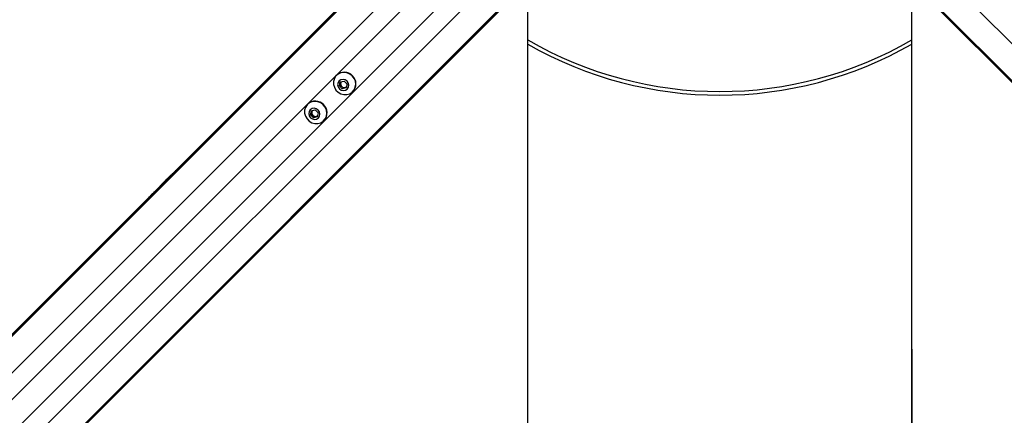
# Model space of a CAD drawing. Header units: millimetres. Extents: x 20 to 22981, y 40 to 19992.
# Tile 59 of 120: x 6200 to 7015, y 14111 to 14438. Entities that reach past the tile are written whole.
import ezdxf

# ---------------------------------------------------------------- set-up
doc = ezdxf.new("R2010")
doc.units = ezdxf.units.MM
doc.header["$LTSCALE"] = 2
doc.layers.add('COMPONENT_GEOMETRY', color=7, linetype='Continuous')
doc.styles.add('SLDTEXTSTYLE0', font='TXT', dxfattribs={"width": 0.75})
doc.dimstyles.new('SLDDIMSTYLE0', dxfattribs={"dimtxt": 100, "dimasz": 6.604, "dimexe": 0, "dimexo": 0.0625, "dimgap": 25, "dimtad": 0, "dimtih": 1, "dimtoh": 1, "dimdec": 0, "dimrnd": 1e-09, "dimzin": 12, "dimdsep": 46, "dimtxsty": 'SLDTEXTSTYLE0', "dimsah": 1, "dimcen": 0.09, "dimadec": 0, "dimazin": 3, "dimtfac": 1, "dimtdec": 0, "dimtofl": 0, "dimtmove": 0, "dimatfit": 3, "dimfxl": 1, "dimfrac": 2, "dimtolj": 1, "dimtzin": 12, "dimarcsym": 0})

# ---------------------------------------------------------------- blocks, each defined once
blk = doc.blocks.new('_D_3')
at = {"layer": 'COMPONENT_GEOMETRY', "color": 7}
for p, q in [((7626.61, 16889.95), (7596.14, 16889.95)), ((7596.14, 16889.95), (7596.14, 16731.2)), ((7993.13, 16889.95), (8023.6, 16889.95)), ((8023.6, 16889.95), (8023.6, 16731.2)), ((6620.49, 11970.81), (6620.49, 16752.27)), ((6938.09, 11970.81), (6938.09, 16752.27)), ((6620.49, 16745.92), (6938.09, 16745.92)), ((6938.09, 16745.92), (7543.59, 16745.92)), ((7596.14, 16731.2), (7626.61, 16731.2)), ((8023.6, 16731.2), (7993.13, 16731.2))]:
    blk.add_line(p, q, dxfattribs=at)
for points in [[(6620.49, 16745.92), (6627.09, 16744.91), (6627.09, 16746.94)], [(6938.09, 16745.92), (6931.49, 16746.94), (6931.49, 16744.91)]]:
    blk.add_solid(points, dxfattribs=at)
at = {"layer": 'COMPONENT_GEOMETRY', "color": 7, "char_height": 100, "attachment_point": 1, "style": 'SLDTEXTSTYLE0'}
for s, insert in [('6.25in', (7626.61, 16860.11)), ('159mm', (7574.04, 16710.49))]:
    blk.add_mtext(s, dxfattribs=dict(at, insert=insert))

msp = doc.modelspace()

# ---------------------------------------------------------------- linework, layer by layer
at = {"color": 7, "linetype": 'Continuous', "lineweight": 25}
for p, q in [((6607.37, 14591.61), (6328.56, 14312.79)), ((6604.95, 14588.64), (5560.48, 13544.16)), ((6672.28, 14521.31), (5632.67, 13481.69)), ((6675.26, 14523.73), (5648.46, 13496.93)), ((6883.32, 14523.73), (7162.14, 14244.91)), ((6886.29, 14521.31), (7930.77, 13476.83)), ((6462.33, 14392.12), (6462.15, 14391.93)), ((6464.5, 14383.3), (6465.27, 14386.52)), ((6465.27, 14386.52), (6468.49, 14387.29)), ((6465.64, 14385.66), (6465.88, 14386.66)), ((6468.49, 14387.29), (6470.94, 14384.84)), ((6465.25, 14384.05), (6464.5, 14383.3)), ((6466.95, 14380.85), (6464.5, 14383.3)), ((6465.25, 14384.05), (6465.64, 14385.66)), ((6466.48, 14382.83), (6465.25, 14384.05)), ((6467.7, 14381.6), (6466.48, 14382.83)), ((6470.17, 14381.62), (6466.95, 14380.85)), ((6467.7, 14381.6), (6466.95, 14380.85)), ((6469.31, 14381.99), (6467.7, 14381.6)), ((6470.31, 14382.23), (6469.31, 14381.99)), ((6470.94, 14384.84), (6470.17, 14381.62)), ((6475.58, 14378.5), (6475.76, 14378.68)), ((6438.4, 14368.19), (6438.22, 14368.01)), ((6440.57, 14359.38), (6441.34, 14362.59)), ((6441.34, 14362.59), (6444.56, 14363.36)), ((6441.71, 14361.74), (6441.95, 14362.74)), ((6444.56, 14363.36), (6447.01, 14360.91)), ((6441.33, 14360.13), (6440.57, 14359.38)), ((6443.02, 14356.93), (6440.57, 14359.38)), ((6441.33, 14360.13), (6441.71, 14361.74)), ((6442.55, 14358.9), (6441.33, 14360.13)), ((6443.78, 14357.68), (6442.55, 14358.9)), ((6446.24, 14357.7), (6443.02, 14356.93)), ((6443.78, 14357.68), (6443.02, 14356.93)), ((6445.39, 14358.06), (6443.78, 14357.68)), ((6446.39, 14358.3), (6445.39, 14358.06)), ((6447.01, 14360.91), (6446.24, 14357.7)), ((6451.66, 14354.57), (6451.84, 14354.76)), ((6322.89, 14307.13), (6316.2, 14300.43)), ((6328.56, 14312.79), (6322.89, 14307.13)), ((6316.2, 14300.43), (6307.05, 14291.29)), ((6307.05, 14291.29), (5575.65, 13559.89))]:
    msp.add_line(p, q, dxfattribs=at)
at = {"color": 8, "linetype": 'Continuous', "lineweight": 25}
for p, q in [((6603, 14585.67), (5341.11, 13323.78)), ((6617.76, 14569.9), (5353.93, 13306.06)), ((6653.54, 14534.12), (5389.71, 13270.28)), ((6905.03, 14534.12), (8168.87, 13270.28)), ((6669.32, 14519.35), (5407.16, 13257.19)), ((6889.26, 14519.35), (8151.15, 13257.46)), ((6577.28, 14507.56), (5685.18, 13615.46)), ((6591.21, 14493.63), (5699.11, 13601.53))]:
    msp.add_line(p, q, dxfattribs=at)
at = {"color": 7, "linetype": 'Continuous', "lineweight": 25, "flags": 128}
for points in [[(6620.49, 11968.27), (6620.49, 12608.87), (6620.51, 13249.46), (6620.54, 13878.83), (6620.57, 14452.18)], [(6938.01, 14452.18), (6938.04, 13878.83), (6938.07, 13249.46), (6938.09, 12608.87), (6938.09, 11968.27)], [(6475.18, 14391.53), (6473.13, 14393.11), (6470.77, 14394.1), (6468.26, 14394.43), (6465.8, 14394.08), (6463.57, 14393.08), (6461.73, 14391.49), (6460.42, 14389.43), (6459.73, 14387.06), (6459.73, 14384.56), (6460.4, 14382.1), (6461.69, 14379.87), (6463.52, 14378.05), (6465.75, 14376.75), (6468.2, 14376.08), (6470.71, 14376.09), (6473.08, 14376.77), (6475.13, 14378.08), (6476.72, 14379.92), (6477.73, 14382.15), (6478.08, 14384.61), (6477.75, 14387.12), (6476.75, 14389.48), (6475.18, 14391.53)], [(6470.87, 14387.23), (6469.35, 14388.27), (6467.58, 14388.68), (6465.82, 14388.38), (6464.36, 14387.43), (6463.41, 14385.96), (6463.11, 14384.21), (6463.52, 14382.44), (6464.56, 14380.91), (6466.09, 14379.87), (6467.86, 14379.46), (6469.61, 14379.76), (6471.08, 14380.71), (6472.03, 14382.17), (6472.33, 14383.93), (6471.92, 14385.7), (6470.87, 14387.23)], [(6451.25, 14367.6), (6449.2, 14369.18), (6446.84, 14370.17), (6444.34, 14370.51), (6441.88, 14370.16), (6439.65, 14369.15), (6437.8, 14367.56), (6436.49, 14365.5), (6435.81, 14363.14), (6435.8, 14360.63), (6436.47, 14358.17), (6437.77, 14355.95), (6439.6, 14354.12), (6441.82, 14352.82), (6444.28, 14352.15), (6446.78, 14352.16), (6449.15, 14352.85), (6451.21, 14354.16), (6452.8, 14356), (6453.81, 14358.23), (6454.16, 14360.69), (6453.82, 14363.19), (6452.83, 14365.56), (6451.25, 14367.6)], [(6446.95, 14363.3), (6445.42, 14364.35), (6443.65, 14364.75), (6441.9, 14364.46), (6440.43, 14363.5), (6439.48, 14362.04), (6439.19, 14360.29), (6439.59, 14358.51), (6440.64, 14356.99), (6442.16, 14355.94), (6443.94, 14355.54), (6445.69, 14355.83), (6447.15, 14356.79), (6448.1, 14358.25), (6448.4, 14360), (6447.99, 14361.78), (6446.95, 14363.3)]]:
    msp.add_lwpolyline(points, dxfattribs=at)
at = {"color": 7, "linetype": 'Continuous', "lineweight": 25}
for centre, radius, start, end in [((6779.29, 14695.64), 317, 239.94136, 300.05663), ((6779.29, 14695.64), 320, 240.25684, 299.75559), ((6468.64, 14385.4), 9.22, 43.20212, 133.24693), ((6468.26, 14385.04), 2.7, 141.23786, 166.69593), ((6469.05, 14384.99), 9.22, 316.75307, 46.79788), ((6468.6, 14385), 3.04, 167.4059, 225.62264), ((6468.65, 14384.95), 3.04, 224.37736, 282.5941), ((6468.69, 14384.62), 2.7, 283.30407, 308.76214), ((6444.72, 14361.48), 9.22, 43.20212, 133.24693), ((6444.34, 14361.12), 2.7, 141.23786, 166.69593), ((6445.13, 14361.07), 9.22, 316.75307, 46.79788), ((6444.68, 14361.08), 3.04, 167.4059, 225.62264), ((6444.72, 14361.03), 3.04, 224.37736, 282.5941), ((6444.77, 14360.69), 2.7, 283.30407, 308.76214)]:
    msp.add_arc(centre, radius, start, end, dxfattribs=at)
for points, knots in [([(6307.05, 14291.29), (6307.01, 14291.24), (6306.95, 14291.19), (6306.9, 14291.13), (6306.87, 14291.1), (6306.78, 14291.01), (6306.6, 14290.8), (6306.73, 14290.86), (6307.66, 14291.65), (6309.34, 14293.21), (6312.15, 14295.97), (6315.89, 14299.81), (6319.82, 14303.8), (6323.42, 14307.43), (6326.24, 14310.19), (6328.71, 14312.57), (6330.08, 14313.84), (6330.78, 14314.49)], [0, 0, 0, 0, 0.012824, 0.016029, 0.017632, 0.024042, 0.04973, 0.119058, 0.188311, 0.256944, 0.340978, 0.476074, 0.611696, 0.717447, 0.827134, 0.913109, 1, 1, 1, 1]), ([(6330.78, 14314.49), (6329.62, 14313.43), (6327.31, 14311.32), (6323.8, 14307.9), (6321.06, 14305.18), (6319.56, 14303.69), (6318.67, 14302.8), (6318.22, 14302.34), (6317.99, 14302.11)], [0, 0, 0, 0, 0.3256755, 0.6503388, 0.8229054, 0.9110502, 0.955444, 1, 1, 1, 1]), ([(6322.89, 14307.13), (6321.42, 14305.65), (6319.04, 14303.27), (6316.98, 14301.21), (6316.2, 14300.43)], [0, 0, 0, 0, 0.620885, 1, 1, 1, 1]), ([(6317.99, 14302.11), (6319.73, 14303.87), (6323.24, 14307.44), (6326.77, 14310.99), (6328.56, 14312.79)], [0, 0, 0, 0, 0.4939199, 1, 1, 1, 1]), ([(6308.55, 14292.77), (6308.52, 14292.74), (6308.46, 14292.68), (6308.42, 14292.62), (6308.42, 14292.62), (6308.53, 14292.72), (6308.79, 14292.97), (6309.12, 14293.3), (6309.41, 14293.58), (6309.58, 14293.75), (6309.72, 14293.9), (6309.78, 14293.96), (6309.81, 14293.99)], [0, 0, 0, 0, 0.054059, 0.108137, 0.18149, 0.301977, 0.518461, 0.74882, 0.824555, 0.900875, 0.955234, 1, 1, 1, 1]), ([(6309.81, 14293.99), (6309.84, 14294.02), (6309.9, 14294.09), (6309.94, 14294.14), (6309.94, 14294.14), (6309.83, 14294.04), (6309.56, 14293.78), (6309.23, 14293.45), (6308.94, 14293.16), (6308.78, 14293), (6308.64, 14292.86), (6308.58, 14292.8), (6308.55, 14292.77)], [0, 0, 0, 0, 0.054409, 0.108831, 0.182979, 0.304817, 0.522551, 0.753607, 0.828743, 0.904472, 0.959024, 1, 1, 1, 1])]:
    msp.add_open_spline(points, degree=3, knots=knots, dxfattribs=at)

# ---------------------------------------------------------------- dimensions: what is measured, and where the dimension line sits
at = {"layer": 'COMPONENT_GEOMETRY', "color": 7}
dim = msp.add_linear_dim(base=(6938.09, 16745.92), p1=(6620.49, 11968.27), p2=(6938.09, 11968.27), dimstyle='SLDDIMSTYLE0', dxfattribs=at)
dim.commit()
dim.dimension.update_dxf_attribs({"geometry": '_D_3', "text_midpoint": (7809.87, 16745.92), "dimtype": 160})

doc.saveas('drawing.dxf')
